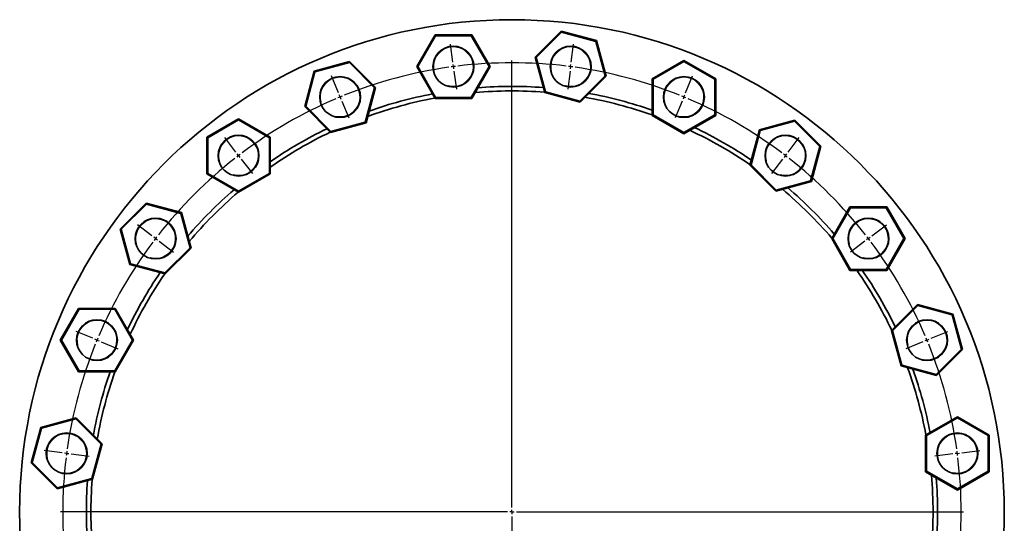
# Model space of a CAD drawing. Header units: millimetres. Extents: x -533 to 1342, y 1 to 1202.
# Tile 7 of 7: x 257 to 1342, y 647 to 1202. Entities that reach past the tile are written whole.
import ezdxf

# ---------------------------------------------------------------- set-up
doc = ezdxf.new("R2010")
doc.units = ezdxf.units.MM
doc.layers.add('NOTE', color=7, linetype='Continuous')

# ---------------------------------------------------------------- blocks, each defined once
blk = doc.blocks.new('SW_CENTERMARKSYMBOL_0')
at = {"layer": 'NOTE', "color": 0}
for p, q in [((-0.7, 5), (-3.3, 24.8)), ((129.9, 5), (132.5, 24.8)), ((0, 0), (-0.3, 2.5)), ((0, 0), (0.3, -2.5)), ((64.6, -485.8), (64.6, 6.7)), ((129.2, 0), (129.5, 2.5)), ((-126.7, -28.8), (-134.4, -10.3)), ((0.7, -5), (3.3, -24.8)), ((128.6, -5), (126, -24.8)), ((129.2, 0), (128.9, -2.5)), ((256, -28.8), (263.6, -10.3)), ((-124.8, -33.4), (-125.8, -31.1)), ((254, -33.4), (255, -31.1)), ((-124.8, -33.4), (-123.9, -35.8)), ((-122.9, -38.1), (-115.3, -56.5)), ((252.1, -38.1), (244.5, -56.5)), ((254, -33.4), (253.1, -35.8)), ((-239.8, -94.1), (-251.9, -78.2)), ((369, -94.1), (381.2, -78.2)), ((-236.7, -98.1), (-238.2, -96.1)), ((365.9, -98.1), (367.5, -96.1)), ((-236.7, -98.1), (-235.2, -100)), ((-233.7, -102), (-221.5, -117.9)), ((362.9, -102), (350.7, -117.9)), ((365.9, -98.1), (364.4, -100)), ((-332.1, -186.4), (-347.9, -174.2)), ((461.3, -186.4), (477.2, -174.2)), ((-328.1, -189.4), (-330.1, -187.9)), ((-328.1, -189.4), (-326.1, -191)), ((-324.1, -192.5), (-308.3, -204.6)), ((453.4, -192.5), (437.5, -204.6)), ((457.3, -189.4), (455.3, -191)), ((457.3, -189.4), (459.3, -187.9)), ((-397.3, -299.4), (-415.8, -291.8)), ((526.6, -299.4), (545, -291.8)), ((-392.7, -301.3), (-395, -300.4)), ((-392.7, -301.3), (-390.4, -302.3)), ((-388.1, -303.3), (-369.6, -310.9)), ((517.3, -303.3), (498.8, -310.9)), ((521.9, -301.3), (519.6, -302.3)), ((521.9, -301.3), (524.2, -300.4)), ((-431.1, -425.5), (-450.9, -422.9)), ((560.3, -425.5), (580.2, -422.9)), ((-426.2, -426.2), (-428.6, -425.8)), ((-426.2, -426.2), (-423.7, -426.5)), ((-421.2, -426.8), (-401.4, -429.4)), ((550.4, -426.8), (530.6, -429.4)), ((555.4, -426.2), (552.9, -426.5)), ((555.4, -426.2), (557.9, -425.8)), ((59.6, -490.8), (-432.9, -490.8)), ((64.6, -490.8), (62.1, -490.8)), ((64.6, -490.8), (64.6, -488.3)), ((64.6, -490.8), (64.6, -493.3)), ((64.6, -490.8), (67.1, -490.8)), ((64.6, -495.8), (64.6, -988.3)), ((69.6, -490.8), (562.1, -490.8)), ((-421.2, -554.7), (-401.4, -552.1)), ((550.4, -554.7), (530.6, -552.1)), ((-431.1, -556), (-450.9, -558.6)), ((-426.2, -555.4), (-428.6, -555.7)), ((-426.2, -555.4), (-423.7, -555)), ((555.4, -555.4), (552.9, -555)), ((555.4, -555.4), (557.9, -555.7)), ((560.3, -556), (580.2, -558.6)), ((-388.1, -678.3), (-369.6, -670.6)), ((517.3, -678.3), (498.8, -670.6)), ((-397.3, -682.1), (-415.8, -689.8)), ((-392.7, -680.2), (-395, -681.2)), ((-392.7, -680.2), (-390.4, -679.2)), ((521.9, -680.2), (519.6, -679.2)), ((521.9, -680.2), (524.2, -681.2)), ((526.6, -682.1), (545, -689.8)), ((-324.1, -789.1), (-308.3, -776.9)), ((453.4, -789.1), (437.5, -776.9)), ((-328.1, -792.1), (-326.1, -790.6)), ((457.3, -792.1), (455.3, -790.6)), ((-332.1, -795.1), (-347.9, -807.3)), ((-328.1, -792.1), (-330.1, -793.6)), ((457.3, -792.1), (459.3, -793.6)), ((461.3, -795.1), (477.2, -807.3)), ((-233.7, -879.5), (-221.5, -863.6)), ((362.9, -879.5), (350.7, -863.6)), ((-239.8, -887.4), (-251.9, -903.3)), ((-236.7, -883.5), (-238.2, -885.5)), ((-236.7, -883.5), (-235.2, -881.5)), ((365.9, -883.5), (364.4, -881.5)), ((365.9, -883.5), (367.5, -885.5)), ((369, -887.4), (381.2, -903.3)), ((-122.9, -943.5), (-115.3, -925)), ((252.1, -943.5), (244.5, -925)), ((-126.7, -952.7), (-134.4, -971.2)), ((-124.8, -948.1), (-125.8, -950.4)), ((-124.8, -948.1), (-123.9, -945.8)), ((254, -948.1), (253.1, -945.8)), ((254, -948.1), (255, -950.4)), ((256, -952.7), (263.6, -971.2)), ((0.7, -976.6), (3.3, -956.7)), ((128.6, -976.6), (126, -956.7)), ((-0.7, -986.5), (-3.3, -1006.3)), ((0, -981.5), (-0.3, -984)), ((0, -981.5), (0.3, -979.1)), ((129.2, -981.5), (128.9, -979.1)), ((129.2, -981.5), (129.5, -984)), ((129.9, -986.5), (132.5, -1006.3))]:
    blk.add_line(p, q, dxfattribs=at)
for start, end in [(97.5, 97.7894), (97.2106, 97.5), (83.0787, 96.9213), (82.5, 82.7894), (98.0787, 111.9213), (82.2106, 82.5), (68.0787, 81.9213), (112.2106, 112.5), (67.5, 67.7894), (113.0787, 126.9213), (112.5, 112.7894), (67.2106, 67.5), (53.0787, 66.9213), (127.2106, 127.5), (52.5, 52.7894), (128.0787, 141.9213), (127.5, 127.7894), (52.2106, 52.5), (38.0787, 51.9213), (143.0787, 156.9213), (142.5, 142.7894), (142.2106, 142.5), (37.5, 37.7894), (37.2106, 37.5), (23.0787, 36.9213), (157.5, 157.7894), (157.2106, 157.5), (22.5, 22.7894), (22.2106, 22.5), (158.0787, 171.9213), (8.0787, 21.9213), (173.0787, 186.9213), (172.5, 172.7894), (172.2106, 172.5), (7.5, 7.7894), (7.2106, 7.5), (353.0787, 6.9213), (187.2106, 187.5), (352.5, 352.7894), (187.5, 187.7894), (188.0787, 201.9213), (338.0787, 351.9213), (352.2106, 352.5), (202.2106, 202.5), (202.5, 202.7894), (337.2106, 337.5), (337.5, 337.7894), (203.0787, 216.9213), (323.0787, 336.9213), (217.2106, 217.5), (322.5, 322.7894), (217.5, 217.7894), (218.0787, 231.9213), (308.0787, 321.9213), (322.2106, 322.5), (232.2106, 232.5), (232.5, 232.7894), (233.0787, 246.9213), (293.0787, 306.9213), (307.2106, 307.5), (307.5, 307.7894), (247.2106, 247.5), (247.5, 247.7894), (248.0787, 261.9213), (278.0787, 291.9213), (292.2106, 292.5), (292.5, 292.7894), (262.2106, 262.5), (262.5, 262.7894), (263.0787, 276.9213), (277.2106, 277.5), (277.5, 277.7894)]:
    blk.add_arc((64.6, -490.8), 495, start, end, dxfattribs=at)

msp = doc.modelspace()

# ---------------------------------------------------------------- linework, layer by layer
at = {"color": 7, "linetype": 'Continuous', "lineweight": 35}
for p, q in [((694.9, 1150.4), (715.1, 1185.4)), ((715.7, 1184.4), (696.1, 1150.4)), ((715.7, 1184.4), (715.1, 1185.4)), ((715.1, 1185.4), (755.5, 1185.4)), ((755, 1184.4), (715.7, 1184.4)), ((755, 1184.4), (755.5, 1185.4)), ((774.6, 1150.4), (755, 1184.4)), ((755.5, 1185.4), (775.7, 1150.4)), ((825.5, 1160.8), (854.1, 1189.4)), ((854.4, 1188.3), (826.6, 1160.5)), ((854.4, 1188.3), (854.1, 1189.4)), ((854.1, 1189.4), (893.1, 1179)), ((892.3, 1178.1), (854.4, 1188.3)), ((892.3, 1178.1), (893.1, 1179)), ((902.5, 1140.2), (892.3, 1178.1)), ((893.1, 1179), (903.6, 1139.9)), ((581.9, 1145.5), (621, 1156)), ((620.7, 1154.9), (582.8, 1144.7)), ((620.7, 1154.9), (621, 1156)), ((648.4, 1127.1), (620.7, 1154.9)), ((621, 1156), (649.5, 1127.4)), ((696.1, 1150.4), (694.9, 1150.4)), ((715.1, 1115.4), (694.9, 1150.4)), ((696.1, 1150.4), (715.7, 1116.4)), ((755, 1116.4), (774.6, 1150.4)), ((775.7, 1150.4), (755.5, 1115.4)), ((775.7, 1150.4), (774.6, 1150.4)), ((826.6, 1160.5), (825.5, 1160.8)), ((836, 1121.8), (825.5, 1160.8)), ((826.6, 1160.5), (836.8, 1122.6)), ((954.4, 1137.1), (989.4, 1157.3)), ((989.4, 1156.2), (955.4, 1136.6)), ((989.4, 1156.2), (989.4, 1157.3)), ((989.4, 1157.3), (1024.4, 1137.1)), ((1023.4, 1136.6), (989.4, 1156.2)), ((571.5, 1106.5), (581.9, 1145.5)), ((582.8, 1144.7), (572.6, 1106.8)), ((582.8, 1144.7), (581.9, 1145.5)), ((874.7, 1112.5), (902.5, 1140.2)), ((903.6, 1139.9), (875, 1111.3)), ((903.6, 1139.9), (902.5, 1140.2)), ((954.4, 1096.7), (954.4, 1137.1)), ((955.4, 1136.6), (954.4, 1137.1)), ((955.4, 1136.6), (955.4, 1097.3)), ((1023.4, 1136.6), (1024.4, 1137.1)), ((1023.4, 1097.3), (1023.4, 1136.6)), ((1024.4, 1137.1), (1024.4, 1096.7)), ((638.3, 1089.2), (648.4, 1127.1)), ((649.5, 1127.4), (639.1, 1088.4)), ((649.5, 1127.4), (648.4, 1127.1)), ((836, 1121.8), (836.8, 1122.6)), ((875, 1111.3), (836, 1121.8)), ((836.8, 1122.6), (874.7, 1112.5)), ((572.6, 1106.8), (571.5, 1106.5)), ((572.6, 1106.8), (600.4, 1079)), ((715.1, 1115.4), (715.7, 1116.4)), ((755.5, 1115.4), (715.1, 1115.4)), ((715.7, 1116.4), (755, 1116.4)), ((755.5, 1115.4), (755, 1116.4)), ((875, 1111.3), (874.7, 1112.5)), ((600.1, 1077.9), (571.5, 1106.5)), ((954.4, 1096.7), (955.4, 1097.3)), ((989.4, 1076.5), (954.4, 1096.7)), ((955.4, 1097.3), (989.4, 1077.7)), ((989.4, 1077.7), (1023.4, 1097.3)), ((1024.4, 1096.7), (989.4, 1076.5)), ((1024.4, 1096.7), (1023.4, 1097.3)), ((463.6, 1072.5), (498.6, 1092.7)), ((498.6, 1091.6), (464.6, 1071.9)), ((498.6, 1091.6), (498.6, 1092.7)), ((498.6, 1092.7), (533.6, 1072.5)), ((532.6, 1071.9), (498.6, 1091.6)), ((639.1, 1088.4), (600.1, 1077.9)), ((600.4, 1079), (638.3, 1089.2)), ((639.1, 1088.4), (638.3, 1089.2)), ((1072.7, 1080.9), (1111.7, 1091.4)), ((1111.4, 1090.2), (1073.5, 1080.1)), ((1111.4, 1090.2), (1111.7, 1091.4)), ((1139.2, 1062.5), (1111.4, 1090.2)), ((1111.7, 1091.4), (1140.3, 1062.8)), ((600.1, 1077.9), (600.4, 1079)), ((989.4, 1076.5), (989.4, 1077.7)), ((1062.2, 1041.9), (1072.7, 1080.9)), ((1073.5, 1080.1), (1063.4, 1042.2)), ((1073.5, 1080.1), (1072.7, 1080.9)), ((463.6, 1032.1), (463.6, 1072.5)), ((464.6, 1071.9), (463.6, 1072.5)), ((464.6, 1071.9), (464.6, 1032.7)), ((533.6, 1072.5), (532.6, 1071.9)), ((532.6, 1032.7), (532.6, 1071.9)), ((533.6, 1072.5), (533.6, 1032.1)), ((1129, 1024.6), (1139.2, 1062.5)), ((1140.3, 1062.8), (1129.9, 1023.7)), ((1139.2, 1062.5), (1140.3, 1062.8)), ((1062.2, 1041.9), (1063.4, 1042.2)), ((1090.8, 1013.3), (1062.2, 1041.9)), ((1063.4, 1042.2), (1091.1, 1014.4)), ((464.6, 1032.7), (463.6, 1032.1)), ((498.6, 1011.9), (463.6, 1032.1)), ((464.6, 1032.7), (498.6, 1013.1)), ((498.6, 1013.1), (532.6, 1032.7)), ((533.6, 1032.1), (498.6, 1011.9)), ((533.6, 1032.1), (532.6, 1032.7)), ((1129.9, 1023.7), (1090.8, 1013.3)), ((1091.1, 1014.4), (1129, 1024.6)), ((1129.9, 1023.7), (1129, 1024.6)), ((498.6, 1011.9), (498.6, 1013.1)), ((1090.8, 1013.3), (1091.1, 1014.4)), ((368.2, 971.4), (396.8, 1000)), ((397.1, 998.9), (369.3, 971.1)), ((397.1, 998.9), (396.8, 1000)), ((396.8, 1000), (435.8, 989.5)), ((435, 988.7), (397.1, 998.9)), ((435.8, 989.5), (435, 988.7)), ((445.2, 950.8), (435, 988.7)), ((435.8, 989.5), (446.3, 950.5)), ((1152.2, 960.9), (1172.4, 995.9)), ((1173, 994.9), (1153.4, 960.9)), ((1173, 994.9), (1172.4, 995.9)), ((1172.4, 995.9), (1212.9, 995.9)), ((1212.3, 994.9), (1173, 994.9)), ((1212.3, 994.9), (1212.9, 995.9)), ((1231.9, 960.9), (1212.3, 994.9)), ((1212.9, 995.9), (1233.1, 960.9)), ((369.3, 971.1), (368.2, 971.4)), ((378.7, 932.4), (368.2, 971.4)), ((369.3, 971.1), (379.5, 933.2)), ((1172.4, 925.9), (1152.2, 960.9)), ((1152.2, 960.9), (1153.4, 960.9)), ((1153.4, 960.9), (1173, 926.9)), ((1212.3, 926.9), (1231.9, 960.9)), ((1233.1, 960.9), (1212.9, 925.9)), ((1231.9, 960.9), (1233.1, 960.9)), ((417.4, 923), (445.2, 950.8)), ((446.3, 950.5), (417.7, 921.9)), ((446.3, 950.5), (445.2, 950.8)), ((379.5, 933.2), (378.7, 932.4)), ((379.5, 933.2), (417.4, 923)), ((417.7, 921.9), (378.7, 932.4)), ((417.7, 921.9), (417.4, 923)), ((1172.4, 925.9), (1173, 926.9)), ((1212.9, 925.9), (1172.4, 925.9)), ((1173, 926.9), (1212.3, 926.9)), ((1212.9, 925.9), (1212.3, 926.9)), ((302.2, 849), (322.4, 884)), ((323, 883), (303.4, 849)), ((323, 883), (322.4, 884)), ((322.4, 884), (362.8, 884)), ((362.2, 883), (323, 883)), ((362.8, 884), (362.2, 883)), ((381.9, 849), (362.2, 883)), ((362.8, 884), (383, 849)), ((1218.2, 859.5), (1246.8, 888.1)), ((1247.1, 887), (1219.3, 859.2)), ((1247.1, 887), (1246.8, 888.1)), ((1246.8, 888.1), (1285.8, 877.6)), ((1285, 876.8), (1247.1, 887)), ((1285, 876.8), (1285.8, 877.6)), ((1295.2, 838.9), (1285, 876.8)), ((1285.8, 877.6), (1296.3, 838.6)), ((1218.2, 859.5), (1219.3, 859.2)), ((1228.7, 820.5), (1218.2, 859.5)), ((1219.3, 859.2), (1229.5, 821.3)), ((322.4, 814), (302.2, 849)), ((303.4, 849), (302.2, 849)), ((303.4, 849), (323, 815)), ((362.2, 815), (381.9, 849)), ((383, 849), (362.8, 814)), ((383, 849), (381.9, 849)), ((1267.4, 811.1), (1295.2, 838.9)), ((1296.3, 838.6), (1267.7, 810)), ((1295.2, 838.9), (1296.3, 838.6)), ((323, 815), (322.4, 814)), ((362.8, 814), (322.4, 814)), ((323, 815), (362.2, 815)), ((362.8, 814), (362.2, 815)), ((1228.7, 820.5), (1229.5, 821.3)), ((1267.7, 810), (1228.7, 820.5)), ((1229.5, 821.3), (1267.4, 811.1)), ((1267.7, 810), (1267.4, 811.1)), ((280.6, 752.8), (319.6, 763.3)), ((319.3, 762.1), (281.4, 752)), ((319.6, 763.3), (319.3, 762.1)), ((347.1, 734.4), (319.3, 762.1)), ((319.6, 763.3), (348.2, 734.7)), ((1255.7, 744.4), (1290.7, 764.6)), ((1290.7, 763.5), (1256.7, 743.8)), ((1290.7, 763.5), (1290.7, 764.6)), ((1290.7, 764.6), (1325.7, 744.4)), ((1324.7, 743.8), (1290.7, 763.5)), ((270.1, 713.8), (280.6, 752.8)), ((281.4, 752), (271.3, 714.1)), ((281.4, 752), (280.6, 752.8)), ((1255.7, 704), (1255.7, 744.4)), ((1255.7, 744.4), (1256.7, 743.8)), ((1256.7, 743.8), (1256.7, 704.6)), ((1324.7, 743.8), (1325.7, 744.4)), ((1324.7, 704.6), (1324.7, 743.8)), ((1325.7, 744.4), (1325.7, 704)), ((336.9, 696.5), (347.1, 734.4)), ((348.2, 734.7), (337.8, 695.6)), ((348.2, 734.7), (347.1, 734.4)), ((271.3, 714.1), (270.1, 713.8)), ((298.7, 685.2), (270.1, 713.8)), ((271.3, 714.1), (299, 686.3)), ((337.8, 695.6), (298.7, 685.2)), ((299, 686.3), (336.9, 696.5)), ((337.8, 695.6), (336.9, 696.5)), ((1255.7, 704), (1256.7, 704.6)), ((1290.7, 683.8), (1255.7, 704)), ((1256.7, 704.6), (1290.7, 685)), ((1290.7, 685), (1324.7, 704.6)), ((1325.7, 704), (1290.7, 683.8)), ((1324.7, 704.6), (1325.7, 704)), ((299, 686.3), (298.7, 685.2)), ((1290.7, 683.8), (1290.7, 685))]:
    msp.add_line(p, q, dxfattribs=at)
for centre, radius in [((799.9, 659.6), 542.5), ((735.3, 1150.4), 22.5), ((864.6, 1150.4), 22.5), ((610.5, 1116.9), 22.5), ((989.4, 1116.9), 22.5), ((498.6, 1052.3), 22.5), ((1101.3, 1052.3), 22.5), ((407.2, 960.9), 22.5), ((1192.7, 960.9), 22.5), ((342.6, 849), 22.5), ((1257.3, 849), 22.5), ((309.2, 724.2), 22.5), ((1290.7, 724.2), 22.5)]:
    msp.add_circle(centre, radius, dxfattribs=at)
at = {"color": 7, "linetype": 'Continuous', "lineweight": 18}
for centre in [(735.3, 1150.4), (864.6, 1150.4), (610.5, 1116.9), (989.4, 1116.9), (498.6, 1052.3), (1101.3, 1052.3), (407.2, 960.9), (1192.7, 960.9), (342.6, 849), (1257.3, 849), (309.2, 724.2), (1290.7, 724.2)]:
    msp.add_arc(centre, 21.7, 255, 195, dxfattribs=at)
at = {"color": 7, "linetype": 'Continuous', "lineweight": 35}
for radius, start, end in [(469, 85.7754, 94.6027), (469, 100.7754, 109.6027), (464, 85.56, 95.0298), (469, 70.7754, 79.6027), (464, 100.56, 110.0298), (464, 70.56, 80.0298), (469, 115.7754, 124.6027), (464, 115.56, 125.0298), (464, 55.56, 65.0298), (469, 55.7754, 64.6027), (469, 130.7754, 139.6027), (464, 130.56, 140.0298), (464, 40.56, 50.0298), (469, 40.7754, 49.6027), (469, 145.7754, 154.6027), (464, 25.56, 35.0298), (469, 25.7754, 34.6027), (464, 145.56, 155.0298), (469, 160.7754, 169.6027), (464, 160.56, 170.0298), (464, 10.56, 20.0298), (469, 10.7754, 19.6027), (464, 175.56, 185.0298), (464, 0, 5.0298), (469, 0, 4.6027), (469, 175.7754, 184.6027), (464, 355.56, 0), (469, 355.7754, 0)]:
    msp.add_arc((799.9, 659.6), radius, start, end, dxfattribs=at)

# ---------------------------------------------------------------- block references
at = {"layer": 'NOTE'}
msp.add_blockref('SW_CENTERMARKSYMBOL_0', (735.3, 1150.4), dxfattribs=at)

doc.saveas('drawing.dxf')
